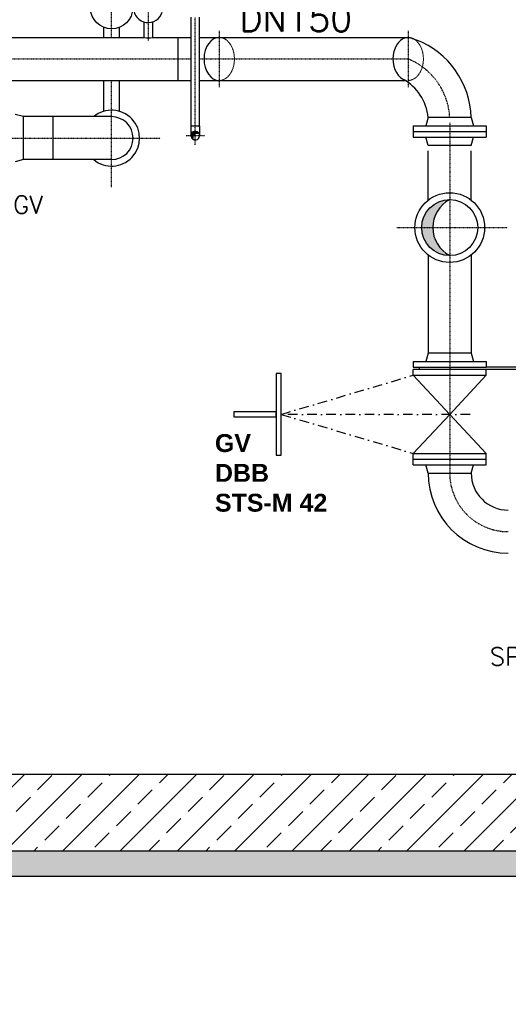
# Model space of a CAD drawing. Header units: millimetres. Extents: x -197187 to 231260338, y -45270 to 70505.
# Tile 17 of 85: x -44363 to -42450, y 2478 to 6332. Entities that reach past the tile are written whole.
import ezdxf
from ezdxf.enums import TextEntityAlignment as Align

# ---------------------------------------------------------------- set-up
doc = ezdxf.new("R2010")
doc.units = ezdxf.units.MM
doc.header["$LTSCALE"] = 0.5
doc.linetypes.add('DASHDOT', pattern=[1, 0.5, -0.25, 0, -0.25])
doc.linetypes.add('HIDDEN', pattern=[0.375, 0.25, -0.125])
for name, color, linetype in [('21', 7, 'Continuous'), ('41', 7, 'Continuous'), ('Beschriftung', 7, 'Continuous'), ('P-MU050ENTL', 7, 'Continuous'), ('P-MU150AUSL', 7, 'Continuous'), ('P-MU200EINL', 7, 'Continuous'), ('P-MU300AUSL', 7, 'Continuous')]:
    doc.layers.add(name, color=color, linetype=linetype)
doc.styles.add('ROMANS', font='ROMANS', dxfattribs={"height": 0.2})

msp = doc.modelspace()

# ---------------------------------------------------------------- hatches: boundary and pattern name
at = {"lineweight": 5}
h = msp.add_hatch(dxfattribs=at)
h.set_pattern_fill('ANSI33', color=256, scale=25)
h.set_pattern_definition([(45, (-19961.8618640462, 5310.064879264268), (-112.2532015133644, 112.2532015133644), []), (45, (-19849.6086140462, 5310.064879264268), (-112.2532015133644, 112.2532015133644), [79.375, -39.6875])])
h.paths.add_polyline_path([(-40729.00520555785, 3378.4689704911), (-40979.00520555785, 3378.468970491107), (-40979.00520555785, 8057.968970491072), (-40959.01419948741, 8078.568700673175), (-40919.03218734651, 8079.768161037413), (-40919.3319175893, 8089.759169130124), (-40789.27795401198, 8093.660788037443), (-40788.9782237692, 8083.669779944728), (-40748.99621162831, 8084.869240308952), (-40729.00520555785, 8065.468970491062)])
h.paths.add_polyline_path([(-40979.00520555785, 3378.4689704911), (-40729.00520555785, 3378.4689704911), (-40729.00520555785, 3078.4689704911), (-44464.00520555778, 3078.46897049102), (-44464.00520555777, 2578.468970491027), (-45464.00520555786, 2578.468970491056), (-45464.00520555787, 3078.468970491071), (-51479.00520555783, 3078.468970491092), (-51479.00520555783, 7742.968970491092), (-51459.01419948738, 7763.568700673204), (-51419.03218734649, 7764.768161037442), (-51419.33191758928, 7774.75916913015), (-51289.27795401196, 7778.660788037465), (-51288.97822376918, 7768.66977994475), (-51248.99621162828, 7769.869240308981), (-51229.00520555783, 7750.468970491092), (-51229.00520555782, 3378.468970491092), (-45244.00520555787, 3378.468970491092), (-45244.00520555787, 3348.468970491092), (-45214.00520555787, 3348.468970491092), (-45214.00520555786, 2878.4689704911), (-44714.00520555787, 2878.4689704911), (-44714.00520555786, 3348.4689704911), (-44684.00520555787, 3348.4689704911), (-44684.00520555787, 3378.4689704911)])
at = {"linetype": 'Continuous', "ltscale": 10}
h = msp.add_hatch(color=256, dxfattribs=at)
edge = h.paths.add_edge_path()
edge.add_arc((-43675.21670561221, 5878.468970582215), 16.85000000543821, 27.89896630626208, 245.4263190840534)
edge.add_arc((-43667.33240555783, 5871.029470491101), 16.84999999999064, 65.42631944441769, 207.8989666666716, ccw=False)
h = msp.add_hatch(color=256, dxfattribs=at)
h.paths.add_polyline_path([(-43675.21670555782, 5895.318970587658), (-43675.21670555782, 5885.921089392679, -0.2330406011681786), (-43660.32511253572, 5886.353319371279, 0.277799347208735)])
h.paths.add_polyline_path([(-43675.21670555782, 5895.318970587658, 0.414188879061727), (-43692.06670555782, 5878.470390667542), (-43692.06670555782, 5878.4689704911), (-43682.45114689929, 5878.4689704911, -0.1579405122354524), (-43675.21670555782, 5885.921089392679)])
at = {"layer": 'Beschriftung', "lineweight": 5}
h = msp.add_hatch(dxfattribs=at)
h.set_pattern_fill('BETON_UNBEWEHRT', color=256, scale=200, angle=90, pattern_type=2)
h.set_pattern_definition([(135, (-25336.86186404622, 48240.50846781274), (-35.35533905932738, -35.35533905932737), [25, -12.5])])
h.paths.add_polyline_path([(-44464.00520555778, 3078.468970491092), (-40579.00520555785, 3078.468970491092), (-40579.00520555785, 2978.468970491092), (-44464.00520555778, 2978.468970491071)])
h.paths.add_polyline_path([(-45464.00520555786, 2578.468970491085), (-44464.00520555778, 2578.468970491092), (-44464.00520555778, 2478.468970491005), (-45464.00520555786, 2478.468970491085)])
h.paths.add_polyline_path([(-51629.00520555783, 3078.468970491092), (-45464.00520555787, 3078.4689704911), (-45464.00520555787, 2978.468970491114), (-51629.00520555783, 2978.468970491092)])
at = {"layer": 'P-MU150AUSL', "linetype": 'Continuous', "ltscale": 10}
h = msp.add_hatch(color=256, dxfattribs=at)
h.dxf.hatch_style = 1
h.paths.add_polyline_path([(-42679.0052055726, 5628.018970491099, 0.4142135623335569), (-42788.55520555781, 5518.4689704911), (-42745.32259207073, 5518.4689704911, -0.2791025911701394)])
h.paths.add_polyline_path([(-42745.32259207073, 5518.4689704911), (-42788.55520555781, 5518.4689704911, 0.4142135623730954), (-42679.00520555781, 5408.918970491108, -0.2791025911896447)])

# ---------------------------------------------------------------- linework, layer by layer
for p, q in [((-40979.00520555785, 3378.4689704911), (-44684.00520555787, 3378.4689704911)), ((-40579.00520555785, 3078.468970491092), (-44464.00520555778, 3078.468970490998)), ((-40579.00520555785, 2978.468970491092), (-44464.00520555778, 2978.468970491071))]:
    msp.add_line(p, q)
for points in [[(-43359.00520555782, 4947.4689704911), (-43359.00520555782, 4627.4689704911), (-43339.00520555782, 4627.4689704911), (-43339.00520555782, 4947.4689704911)], [(-43524.00520555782, 4797.468970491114), (-43524.00520555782, 4777.468970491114), (-43359.00520555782, 4777.4689704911), (-43359.00520555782, 4797.4689704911)]]:
    msp.add_lwpolyline(points, close=True)
at = {"layer": '21', "linetype": 'Continuous', "ltscale": 10}
for p, q in [((-43875.41442079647, 6262.618970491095), (-43875.41442079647, 6323.213160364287)), ((-43841.71442079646, 6262.618970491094), (-43841.71442079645, 6323.791063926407)), ((-43692.06670555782, 5916.4689704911), (-43692.06670555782, 6342.618970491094)), ((-43658.36670555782, 5916.4689704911), (-43658.36670555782, 6342.618970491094))]:
    msp.add_line(p, q, dxfattribs=at)
at = {"layer": '21', "linetype": 'DASHDOT', "ltscale": 10}
msp.add_line((-43711.50150555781, 5878.4689704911), (-43638.93190555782, 5878.4689704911), dxfattribs=at)
at = {"layer": '21', "linetype": 'Continuous', "ltscale": 10}
for points in [[(-44033.15520783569, 6262.618970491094), (-44033.1552078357, 6301.675562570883)], [(-43972.85520783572, 6301.675562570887), (-43972.85520783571, 6262.618970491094)], [(-44033.15520783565, 5973.78837802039), (-44033.15520783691, 6094.318970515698)], [(-43972.85520784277, 6094.318970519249), (-43972.85520783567, 5973.788378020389)], [(-43692.06670561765, 5878.468970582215), (-43692.06670555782, 5916.4689704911), (-43658.36670555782, 5916.468970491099), (-43658.36670555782, 5878.4689704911)]]:
    msp.add_lwpolyline(points, dxfattribs=at)
msp.add_lwpolyline([(-43660.32511249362, 5886.353319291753, 1.395850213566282), (-43682.22399862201, 5863.145121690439, -0.7164092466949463), (-43660.32511264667, 5886.353319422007)], format="xyb", dxfattribs=at)
msp.add_circle((-44003.00520783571, 6378.4689704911), 82.5, dxfattribs=at)
for centre, radius, start, end in [((-43859.50701851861, 6378.4689704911), 57.5, 17.04025278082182, 342.9597472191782), ((-43675.21670555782, 5878.4689704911), 16.85, 245.4263194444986, 27.89896666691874)]:
    msp.add_arc(centre, radius, start, end, dxfattribs=at)
at = {"layer": '41', "linetype": 'DASHDOT', "ltscale": 10}
for p, q in [((-43858.56442079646, 6251.04427389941), (-43858.56442079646, 6445.226570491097)), ((-43675.21670555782, 5842.184170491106), (-43675.21670555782, 6342.618970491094))]:
    msp.add_line(p, q, dxfattribs=at)
at = {"layer": 'P-MU150AUSL', "linetype": 'DASHDOT', "ltscale": 10}
for p, q in [((-44003.00520783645, 6262.618970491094), (-44003.00520783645, 6476.897719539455)), ((-43581.63898764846, 6288.543319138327), (-43581.63898764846, 6068.394621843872)), ((-42841.63972162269, 6288.543319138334), (-42841.63972162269, 6068.39462184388)), ((-44451.00520555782, 6178.4689704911), (-43692.06670555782, 6178.4689704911)), ((-43658.36670555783, 6178.4689704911), (-42841.63972162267, 6178.468970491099)), ((-42679.00520555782, 5928.4689704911), (-42679.00520555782, 4557.4689704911)), ((-46330.68540555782, 5868.4689704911), (-43811.53885783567, 5868.4689704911))]:
    msp.add_line(p, q, dxfattribs=at)
at = {"layer": 'P-MU150AUSL', "linetype": 'Continuous', "ltscale": 10}
for p, q in [((-44451.00520555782, 6262.618970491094), (-43875.41442079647, 6262.618970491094)), ((-43841.71442079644, 6262.618970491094), (-43692.06670555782, 6262.618970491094)), ((-43744.2735977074, 6262.618970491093), (-43744.2735977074, 6094.318970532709)), ((-43658.36670555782, 6262.618970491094), (-42841.6397527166, 6262.618970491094)), ((-42824.52965513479, 6259.064950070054), (-42808.19281633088, 6252.627795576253)), ((-44451.00520555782, 6094.318970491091), (-43692.06670555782, 6094.318970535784)), ((-43658.36670555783, 6094.318970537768), (-42853.27638669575, 6094.31897058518)), ((-44348.00520555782, 5952.618970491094), (-44381.00520555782, 5961.461270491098)), ((-44348.00520555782, 5784.318970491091), (-44348.00520555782, 5952.618970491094)), ((-44232.00520783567, 5952.618970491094), (-44348.00520555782, 5952.618970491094)), ((-44232.00520783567, 5784.318970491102), (-44232.00520783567, 5952.618970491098)), ((-44003.00520783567, 5952.618970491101), (-44232.00520783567, 5952.618970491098)), ((-42763.15520555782, 5949.4689704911), (-42771.99750555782, 5916.4689704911)), ((-42594.85520555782, 5949.4689704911), (-42763.15520555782, 5949.4689704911)), ((-42594.85520555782, 5949.4689704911), (-42763.15520555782, 5949.4689704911)), ((-42594.85520555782, 5949.4689704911), (-42586.01290555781, 5916.4689704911)), ((-42821.50520555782, 5916.4689704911), (-42821.50520555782, 5872.4689704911)), ((-42821.50520555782, 5916.4689704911), (-42536.50520555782, 5916.4689704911)), ((-42536.50520555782, 5916.4689704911), (-42536.50520555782, 5872.4689704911)), ((-42821.50520555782, 5894.4689704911), (-42536.50520555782, 5894.4689704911)), ((-42821.50520555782, 5872.4689704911), (-42536.50520555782, 5872.4689704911)), ((-42763.15520555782, 5839.4689704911), (-42771.99750555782, 5872.4689704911)), ((-42594.85520555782, 5839.4689704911), (-42586.01290555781, 5872.4689704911)), ((-42594.85520555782, 5839.4689704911), (-42763.15520555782, 5839.4689704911)), ((-44348.00520555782, 5784.318970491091), (-44381.00520555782, 5775.476670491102)), ((-44232.00520783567, 5784.318970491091), (-44348.00520555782, 5784.318970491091)), ((-44003.00520783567, 5784.318970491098), (-44232.00520783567, 5784.318970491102)), ((-42763.15520555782, 5625.944677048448), (-42763.15520555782, 5818.4689704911)), ((-42594.85520555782, 5625.944677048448), (-42594.85520555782, 5818.4689704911)), ((-42763.15520555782, 5410.993263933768), (-42763.15520555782, 5027.4689704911)), ((-42594.85520555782, 5410.993263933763), (-42594.85520555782, 5027.4689704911)), ((-42763.15520555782, 5027.4689704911), (-42771.99750555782, 4994.4689704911)), ((-42594.85520555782, 5027.4689704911), (-42763.15520555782, 5027.4689704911)), ((-42594.85520555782, 5027.4689704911), (-42586.01290555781, 4994.4689704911)), ((-42821.50520555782, 4994.4689704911), (-42536.50520555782, 4994.4689704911)), ((-42821.50520555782, 4994.4689704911), (-42821.50520555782, 4972.4689704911)), ((-42821.50520555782, 4972.4689704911), (-42536.50520555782, 4972.4689704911)), ((-42799.00520555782, 4972.4689704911), (-42799.00520555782, 4962.4689704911)), ((-42536.50520555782, 4994.4689704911), (-42536.50520555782, 4972.4689704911)), ((-42352.50520555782, 4972.4689704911), (-42536.50520555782, 4972.4689704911)), ((-42821.50520555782, 4940.4689704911), (-42821.50520555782, 4962.4689704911)), ((-42536.50520555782, 4962.4689704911), (-42821.50520555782, 4962.4689704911)), ((-42821.50520555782, 4940.4689704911), (-42536.50520555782, 4940.4689704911)), ((-42821.50520555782, 4940.4689704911), (-42679.00520555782, 4787.4689704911)), ((-42536.50520555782, 4940.4689704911), (-42679.00512583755, 4787.468970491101)), ((-42352.50520555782, 4962.4689704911), (-42536.50520555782, 4962.4689704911)), ((-42536.50520555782, 4940.4689704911), (-42536.50520555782, 4962.4689704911)), ((-42821.50520555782, 4634.4689704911), (-42679.0051782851, 4787.468970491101)), ((-42536.50520555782, 4634.4689704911), (-42679.00544681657, 4787.468970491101)), ((-42821.50520555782, 4634.4689704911), (-42536.50520555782, 4634.4689704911)), ((-42821.50520555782, 4590.4689704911), (-42821.50520555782, 4634.4689704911)), ((-42536.50520555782, 4590.4689704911), (-42536.50520555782, 4634.4689704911)), ((-42821.50520555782, 4612.4689704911), (-42536.50520555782, 4612.4689704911)), ((-42821.50520555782, 4590.4689704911), (-42536.50520555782, 4590.4689704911)), ((-42763.15520555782, 4557.4689704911), (-42771.99750555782, 4590.4689704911)), ((-42594.85520555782, 4557.4689704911), (-42586.01290555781, 4590.4689704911)), ((-42763.15520555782, 4557.4689704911), (-42594.85520555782, 4557.4689704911))]:
    msp.add_line(p, q, dxfattribs=at)
for centre, radius in [((-42679.00520555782, 5518.468970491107), 136.5), ((-42679.00520555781, 5518.468970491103), 109.5499999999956)]:
    msp.add_circle(centre, radius, dxfattribs=at)
for centre, radius, start, end in [((-43858.56442079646, 6345.064710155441), 84.14999993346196, 258.4491422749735, 281.5508577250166), ((-42931.75957792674, 5939.028010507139), 337.0661207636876, 1.775077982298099, 68.49422397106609), ((-42953.76778183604, 5931.336035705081), 191.4731249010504, 5.43418244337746, 61.60886403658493), ((-44003.00520783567, 5868.4689704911), 109.5499890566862, 230.1873767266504, 129.8126232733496), ((-44003.00520783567, 5868.4689704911), 84.15000000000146, 270, 90), ((-42621.68082090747, 5518.468970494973), 123.6417711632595, 117.6217771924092, 242.3782228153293), ((-42450.00520555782, 4557.4689704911), 313.15, 180, 270), ((-42450.00520555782, 4557.4689704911), 144.85, 180, 270)]:
    msp.add_arc(centre, radius, start, end, dxfattribs=at)
at = {"layer": 'P-MU150AUSL', "linetype": 'DASHDOT', "ltscale": 10}
for centre, radius, start, end in [((-42940.49563623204, 5936.010993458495), 261.8365186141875, 2.946209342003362, 67.81810305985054), ((-42450.00520555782, 4557.4689704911), 229, 180, 270)]:
    msp.add_arc(centre, radius, start, end, dxfattribs=at)
at = {"layer": 'P-MU150AUSL', "linetype": 'Continuous', "ltscale": 10}
for centre, end_param in [((-43581.63898764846, 6178.468970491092), 6.283185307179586), ((-42841.63975271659, 6178.468970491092), 5.920967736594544)]:
    msp.add_ellipse(centre, major_axis=(0, -84.15000000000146), ratio=0.7071069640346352, start_param=3.141592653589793, end_param=end_param, dxfattribs=at)
at = {"layer": 'P-MU150AUSL', "linetype": 'HIDDEN', "lineweight": 9, "ltscale": 15, "extrusion": (0, 0, -1)}
for centre in [(-43581.63898764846, 6178.468970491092), (-42841.63975271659, 6178.468970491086)]:
    msp.add_ellipse(centre, major_axis=(0, -84.15000000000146), ratio=0.7071069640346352, start_param=3.141592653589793, end_param=6.283185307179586, dxfattribs=at)
at = {"layer": 'P-MU150AUSL', "linetype": 'Continuous', "ltscale": 10, "extrusion": (0, 0, -1)}
msp.add_ellipse((-42841.6397527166, 6178.468970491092), major_axis=(7.275957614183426e-12, -84.15000000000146), ratio=0.7071069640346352, start_param=3.141592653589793, end_param=3.43326038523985, dxfattribs=at)
at = {"layer": 'P-MU200EINL', "linetype": 'DASHDOT', "ltscale": 150}
for p, q in [((-43339.00520555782, 4787.4689704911), (-42821.50520555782, 4940.4689704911)), ((-42598.97556418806, 4787.4689704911), (-43339.00520555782, 4787.4689704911)), ((-43339.00520555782, 4787.4689704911), (-42821.50520555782, 4634.4689704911))]:
    msp.add_line(p, q, dxfattribs=at)
at = {"layer": 'P-MU300AUSL', "linetype": 'DASHDOT', "ltscale": 10}
for p, q in [((-44003.00520783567, 5677.002620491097), (-44003.00520786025, 6094.318970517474)), ((-42886.48020555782, 5518.4689704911), (-42453.57220555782, 5518.4689704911))]:
    msp.add_line(p, q, dxfattribs=at)

# ---------------------------------------------------------------- texts
at = {"layer": 'P-MU050ENTL', "linetype": 'Continuous', "ltscale": 10, "style": 'ROMANS'}
msp.add_text('SPL', height=70, dxfattribs=at).set_placement((-42522.01224731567, 3804.980471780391))
at = {"layer": 'P-MU150AUSL', "linetype": 'Continuous', "ltscale": 10, "style": 'ROMANS'}
msp.add_text('DN150', height=100, dxfattribs=at).set_placement((-43061.34110555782, 6286.104370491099), align=Align.RIGHT)
msp.add_text('GV', height=70, dxfattribs=at).set_placement((-44388.39880555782, 5572.949870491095))
at = {"layer": 'P-MU200EINL', "linetype": 'Continuous', "ltscale": 10, "insert": (-43598.40632974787, 4710.065902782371), "char_height": 70, "width": 491.5678535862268, "attachment_point": 1, "style": 'ROMANS'}
msp.add_mtext('{\\fArial|b1|i0|c0|p34;GV\\PDBB\\PSTS-M 42}', dxfattribs=at)

doc.saveas('drawing.dxf')
